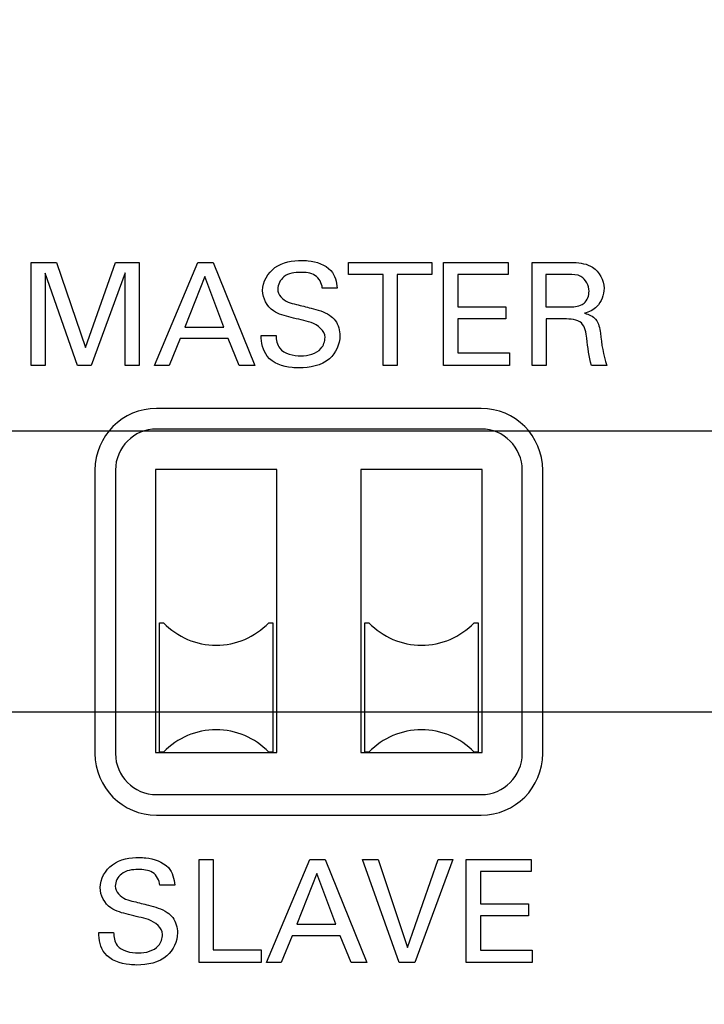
# Model space of a CAD drawing. Header units: inches. Extents: x 0 to 34, y 0 to 22.
# Tile 6 of 47: x 15.146 to 15.479, y 12.021 to 12.5. Entities that reach past the tile are written whole.
import ezdxf

# ---------------------------------------------------------------- set-up
doc = ezdxf.new("R2010")
doc.units = ezdxf.units.IN
doc.header["$LTSCALE"] = 1.87
doc.header["$MEASUREMENT"] = 0
doc.layers.get('0').update_dxf_attribs({"linetype": 'CONTINUOUS'})
doc.layers.add('02___PRT_ALL_AXES', color=7, linetype='CONTINUOUS')
doc.layers.add('DIMENSIONS', color=7, linetype='CONTINUOUS')
doc.styles.get("Standard").update_dxf_attribs({"font": 'txt', "width": 0.8})
doc.dimstyles.new('DIMSTYLE_2', dxfattribs={"dimtxt": 0.125, "dimasz": 0.18, "dimexe": 0.125, "dimexo": 0.0625, "dimgap": 0.03125, "dimtad": 0, "dimtih": 1, "dimtoh": 1, "dimdec": 3, "dimzin": 4, "dimdsep": 46, "dimtxsty": 'STANDARD', "dimblk": '_FILLED', "dimblk1": '_FILLED', "dimblk2": '_FILLED', "dimcen": 0.09, "dimadec": 0, "dimazin": 0, "dimtp": 0.001, "dimtm": 0.001, "dimtfac": 1, "dimtdec": 3, "dimtofl": 0, "dimtmove": 0, "dimatfit": 3, "dimldrblk": '_FILLED', "dimfxl": 1, "dimtolj": 1, "dimtzin": 4, "dimarcsym": 0})

# ---------------------------------------------------------------- blocks, each defined once
blk = doc.blocks.new('*D10')
at = {"layer": 'DIMENSIONS', "color": 2, "linetype": 'CONTINUOUS'}
blk.add_line((15.5112191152, 12.163082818), (13.4878457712, 12.163082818), dxfattribs=at)
at = {"layer": 'DIMENSIONS', "color": 2, "linetype": 'CONTINUOUS', "insert": (13.4253457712, 12.225582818), "char_height": 0.125, "width": 1.525, "attachment_point": 3, "line_spacing_factor": 0.9}
blk.add_mtext('2X .578{\\Ftxt.shx;\\W1.000000;\\H0.125000; }[14.67]', dxfattribs=at)
blk = doc.blocks.new('_FILLED')
at = {"color": 0, "linetype": 'BYBLOCK'}
blk.add_solid([(0, 0), (-1, 0.1736111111), (-1, -0.1736111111)], dxfattribs=at)
blk = doc.blocks.new('*D11')
at = {"layer": 'DIMENSIONS', "color": 2, "linetype": 'CONTINUOUS'}
blk.add_line((16.7425143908, 12.2999135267), (13.4878457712, 12.2999135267), dxfattribs=at)
at = {"layer": 'DIMENSIONS', "color": 2, "linetype": 'CONTINUOUS', "insert": (13.4253457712, 12.3624135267), "char_height": 0.125, "width": 1.525, "attachment_point": 3, "line_spacing_factor": 0.9}
blk.add_mtext('2X .715{\\Ftxt.shx;\\W1.000000;\\H0.125000; }[18.15]', dxfattribs=at)
blk = doc.blocks.new('*D22')
at = {"layer": 'DIMENSIONS', "color": 2, "linetype": 'CONTINUOUS'}
blk.add_line((14.2635058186, 12.3604135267), (14.2635058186, 13.697922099), dxfattribs=at)
at = {"layer": 'DIMENSIONS', "color": 2, "linetype": 'CONTINUOUS', "insert": (14.2010058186, 13.760422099), "char_height": 0.125, "width": 1.425, "attachment_point": 1, "rotation": 90, "line_spacing_factor": 0.9}
blk.add_mtext('4.858{\\Ftxt.shx;\\W1.000000;\\H0.125000; }[123.39]', dxfattribs=at)

msp = doc.modelspace()

# ---------------------------------------------------------------- linework, layer by layer
at = {"color": 40, "linetype": 'CONTINUOUS'}
for p, q in [((15.1515088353, 12.3318289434), (15.1515088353, 12.3820135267)), ((15.1515088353, 12.3820135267), (15.1638116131, 12.3820135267)), ((15.1638116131, 12.3820135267), (15.1779921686, 12.3406579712)), ((15.1779921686, 12.3406579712), (15.1925185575, 12.3820135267)), ((15.1925185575, 12.3820135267), (15.2039949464, 12.3820135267)), ((15.2039949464, 12.3820135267), (15.2039949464, 12.3318289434)), ((15.2114324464, 12.3318289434), (15.2325643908, 12.3820135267)), ((15.2325643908, 12.3820135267), (15.2400032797, 12.3820135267)), ((15.2400032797, 12.3820135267), (15.2603018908, 12.3318289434)), ((15.3059491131, 12.3761067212), (15.3059491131, 12.3820135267)), ((15.3059491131, 12.3820135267), (15.346475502, 12.3820135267)), ((15.346475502, 12.3820135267), (15.346475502, 12.3761067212)), ((15.352200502, 12.3318289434), (15.352200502, 12.3820135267)), ((15.352200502, 12.3820135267), (15.3836866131, 12.3820135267)), ((15.3836866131, 12.3820135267), (15.3836866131, 12.3761067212)), ((15.3953241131, 12.3318289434), (15.3953241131, 12.3820135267)), ((15.3953241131, 12.3820135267), (15.4132616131, 12.3820135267)), ((15.158250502, 12.3767371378), (15.158250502, 12.3318289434)), ((15.1740991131, 12.3318289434), (15.158250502, 12.3767371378)), ((15.1971768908, 12.3770079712), (15.1807046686, 12.3318289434)), ((15.1971768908, 12.3318289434), (15.1971768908, 12.3770079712)), ((15.2359685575, 12.3751357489), (15.2262366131, 12.3505260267)), ((15.2452185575, 12.3505260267), (15.2359685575, 12.3751357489)), ((15.3227671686, 12.3761067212), (15.3059491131, 12.3761067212)), ((15.3227671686, 12.3318289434), (15.3227671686, 12.3761067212)), ((15.329650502, 12.3761067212), (15.329650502, 12.3318289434)), ((15.346475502, 12.3761067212), (15.329650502, 12.3761067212)), ((15.359150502, 12.3761067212), (15.359150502, 12.3604678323)), ((15.3836866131, 12.3761067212), (15.359150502, 12.3761067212)), ((15.4020657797, 12.3761801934), (15.4020657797, 12.3603996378)), ((15.4130518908, 12.3761801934), (15.4020657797, 12.3761801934)), ((15.3004282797, 12.3695079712), (15.2931991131, 12.3695079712)), ((15.359150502, 12.3604678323), (15.3825088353, 12.3604678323)), ((15.3825088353, 12.3604678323), (15.3825088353, 12.3546288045)), ((15.4020657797, 12.3603996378), (15.4130518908, 12.3603996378)), ((15.359150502, 12.3546288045), (15.359150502, 12.3379454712)), ((15.3825088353, 12.3546288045), (15.359150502, 12.3546288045)), ((15.4022074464, 12.3544926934), (15.4022074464, 12.3318289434)), ((15.410963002, 12.3544926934), (15.4022074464, 12.3544926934)), ((15.2262366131, 12.3505260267), (15.2452185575, 12.3505260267)), ((15.224013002, 12.34489686), (15.2185935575, 12.3318289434)), ((15.247300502, 12.34489686), (15.224013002, 12.34489686)), ((15.252725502, 12.3318289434), (15.247300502, 12.34489686)), ((15.2634477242, 12.34649686), (15.2706768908, 12.34649686)), ((15.359150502, 12.3379454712), (15.3842449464, 12.3379454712)), ((15.3842449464, 12.3379454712), (15.3842449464, 12.3318289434)), ((15.158250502, 12.3318289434), (15.1515088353, 12.3318289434)), ((15.1807046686, 12.3318289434), (15.1740991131, 12.3318289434)), ((15.2039949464, 12.3318289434), (15.1971768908, 12.3318289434)), ((15.2185935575, 12.3318289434), (15.2114324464, 12.3318289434)), ((15.2603018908, 12.3318289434), (15.252725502, 12.3318289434)), ((15.329650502, 12.3318289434), (15.3227671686, 12.3318289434)), ((15.3842449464, 12.3318289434), (15.352200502, 12.3318289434)), ((15.4022074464, 12.3318289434), (15.3953241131, 12.3318289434)), ((15.4316810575, 12.3318289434), (15.4242421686, 12.3318289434)), ((15.2332421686, 12.0411246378), (15.2332421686, 12.09130936)), ((15.2332421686, 12.09130936), (15.240125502, 12.09130936)), ((15.240125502, 12.09130936), (15.240125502, 12.04730936)), ((15.2660185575, 12.0411246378), (15.287150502, 12.09130936)), ((15.287150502, 12.09130936), (15.2945824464, 12.09130936)), ((15.2945824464, 12.09130936), (15.3148796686, 12.0411246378)), ((15.3305463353, 12.0411246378), (15.3126824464, 12.09130936)), ((15.3126824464, 12.09130936), (15.320400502, 12.09130936)), ((15.320400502, 12.09130936), (15.3346491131, 12.04842186)), ((15.3346491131, 12.04842186), (15.349663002, 12.09130936)), ((15.3566824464, 12.09130936), (15.3381963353, 12.0411246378)), ((15.349663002, 12.09130936), (15.3566824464, 12.09130936)), ((15.3633088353, 12.0411246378), (15.3633088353, 12.09130936)), ((15.3633088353, 12.09130936), (15.3948018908, 12.09130936)), ((15.3948018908, 12.09130936), (15.3948018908, 12.0854024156)), ((15.3702588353, 12.0854024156), (15.3702588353, 12.0697635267)), ((15.3948018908, 12.0854024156), (15.3702588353, 12.0854024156)), ((15.2905546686, 12.0844329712), (15.2808227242, 12.05982186)), ((15.2997977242, 12.05982186), (15.2905546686, 12.0844329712)), ((15.2213338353, 12.0788038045), (15.2141060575, 12.0788038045)), ((15.3702588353, 12.0697635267), (15.3936157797, 12.0697635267)), ((15.3936157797, 12.0697635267), (15.3936157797, 12.0639246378)), ((15.3702588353, 12.0639246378), (15.3702588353, 12.0472413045)), ((15.3936157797, 12.0639246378), (15.3702588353, 12.0639246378)), ((15.2808227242, 12.05982186), (15.2997977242, 12.05982186)), ((15.1843532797, 12.0557940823), (15.1915824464, 12.0557940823)), ((15.2785977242, 12.0541926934), (15.2731727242, 12.0411246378)), ((15.3018866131, 12.0541926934), (15.2785977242, 12.0541926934)), ((15.3073046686, 12.0411246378), (15.3018866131, 12.0541926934)), ((15.240125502, 12.04730936), (15.2634824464, 12.04730936)), ((15.2634824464, 12.04730936), (15.2634824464, 12.0411246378)), ((15.3702588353, 12.0472413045), (15.3953588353, 12.0472413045)), ((15.3953588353, 12.0472413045), (15.3953588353, 12.0411246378)), ((15.2634824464, 12.0411246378), (15.2332421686, 12.0411246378)), ((15.2731727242, 12.0411246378), (15.2660185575, 12.0411246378)), ((15.3148796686, 12.0411246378), (15.3073046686, 12.0411246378)), ((15.3381963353, 12.0411246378), (15.3305463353, 12.0411246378)), ((15.3953588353, 12.0411246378), (15.3633088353, 12.0411246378))]:
    msp.add_line(p, q, dxfattribs=at)
at = {"color": 7, "linetype": 'CONTINUOUS'}
for p, q in [((15.2119868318, 12.2811930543), (15.2119868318, 12.1433977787)), ((15.2710419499, 12.2811930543), (15.2119868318, 12.2811930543)), ((15.2710419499, 12.1433977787), (15.2710419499, 12.2811930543)), ((15.3119868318, 12.2811930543), (15.3119868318, 12.1433977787)), ((15.3710419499, 12.2811930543), (15.3119868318, 12.2811930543)), ((15.3710419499, 12.1433977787), (15.3710419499, 12.2811930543)), ((15.2139553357, 12.1435946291), (15.2139553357, 12.2065867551)), ((15.2139553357, 12.2065867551), (15.2159238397, 12.2065867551)), ((15.267104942, 12.2065867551), (15.269073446, 12.2065867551)), ((15.269073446, 12.2065867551), (15.269073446, 12.1435946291)), ((15.3139553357, 12.1435946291), (15.3139553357, 12.2065867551)), ((15.3139553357, 12.2065867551), (15.3159238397, 12.2065867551)), ((15.367104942, 12.2065867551), (15.369073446, 12.2065867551)), ((15.369073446, 12.2065867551), (15.369073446, 12.1435946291)), ((15.2119868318, 12.1433977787), (15.2710419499, 12.1433977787)), ((15.2159238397, 12.1435946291), (15.2139553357, 12.1435946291)), ((15.269073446, 12.1435946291), (15.267104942, 12.1435946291)), ((15.3119868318, 12.1433977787), (15.3710419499, 12.1433977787)), ((15.3159238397, 12.1435946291), (15.3139553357, 12.1435946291)), ((15.369073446, 12.1435946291), (15.367104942, 12.1435946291))]:
    msp.add_line(p, q, dxfattribs=at)
for centre, start, end in [((15.2415143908, 12.2310944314), 223.7617426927, 316.2382573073), ((15.3415143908, 12.2310944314), 223.7617426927, 316.2382573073), ((15.2415143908, 12.1190869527), 43.7617426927, 136.2382573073), ((15.3415143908, 12.1190869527), 43.7617426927, 136.2382573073)]:
    msp.add_arc(centre, 0.0354330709, start, end, dxfattribs=at)
at = {"color": 40, "linetype": 'CONTINUOUS'}
for points, knots in [([(15.2641477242, 12.3683204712), (15.2641477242, 12.3725477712), (15.26935844, 12.3815613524), (15.2787383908, 12.3829899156), (15.2832588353, 12.3829899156)], [0, 0, 0, 0, 0.4832445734, 1, 1, 1, 1]), ([(15.2832588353, 12.3829899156), (15.2842752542, 12.3829899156), (15.2892590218, 12.3827578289), (15.2946501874, 12.3810103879), (15.2973699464, 12.3780524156)], [0, 0, 0, 0, 0.2018821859, 1, 1, 1, 1]), ([(15.4132616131, 12.3820135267), (15.4140514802, 12.3820135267), (15.4179666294, 12.3819810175), (15.422144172, 12.3813540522), (15.4247977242, 12.3796524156)], [0, 0, 0, 0, 0.2003644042, 1, 1, 1, 1]), ([(15.2826338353, 12.3771510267), (15.2798151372, 12.3771510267), (15.2742488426, 12.3764798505), (15.2715116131, 12.3712313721), (15.2715116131, 12.3690190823)], [0, 0, 0, 0, 0.5602673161, 1, 1, 1, 1]), ([(15.2931991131, 12.3695079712), (15.293068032, 12.3718779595), (15.2902107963, 12.3768478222), (15.2850198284, 12.3771510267), (15.2826338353, 12.3771510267)], [0, 0, 0, 0, 0.4986992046, 1, 1, 1, 1]), ([(15.4230616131, 12.3680426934), (15.4230616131, 12.3707588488), (15.4202682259, 12.3761445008), (15.4150960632, 12.3761801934), (15.4130518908, 12.3761801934)], [0, 0, 0, 0, 0.5705815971, 1, 1, 1, 1]), ([(15.2715116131, 12.3690190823), (15.2715116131, 12.3663316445), (15.2752929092, 12.3626091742), (15.2792041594, 12.3619011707), (15.2805518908, 12.3615801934)], [0, 0, 0, 0, 0.6598397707, 1, 1, 1, 1]), ([(15.4196574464, 12.3615121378), (15.4199912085, 12.3617034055), (15.4220474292, 12.3631548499), (15.4230616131, 12.3659230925), (15.4230616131, 12.3680426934)], [0, 0, 0, 0, 0.1536097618, 1, 1, 1, 1]), ([(15.2829810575, 12.3540051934), (15.2813157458, 12.354412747), (15.2767109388, 12.3555741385), (15.2719020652, 12.3567383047), (15.2693560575, 12.3584539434)], [0, 0, 0, 0, 0.35833071, 1, 1, 1, 1]), ([(15.2805518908, 12.3615801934), (15.2829405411, 12.3609692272), (15.2884052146, 12.3595676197), (15.2940645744, 12.358081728), (15.2967463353, 12.35629686)], [0, 0, 0, 0, 0.4335429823, 1, 1, 1, 1]), ([(15.2945227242, 12.3455204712), (15.2945227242, 12.3488206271), (15.2892426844, 12.3528412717), (15.2845769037, 12.3536107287), (15.2829810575, 12.3540051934)], [0, 0, 0, 0, 0.667502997, 1, 1, 1, 1]), ([(15.2967463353, 12.35629686), (15.2977927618, 12.3556098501), (15.3007114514, 12.3529659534), (15.301750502, 12.3488817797), (15.301750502, 12.3462872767)], [0, 0, 0, 0, 0.3254545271, 1, 1, 1, 1]), ([(15.4219491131, 12.3451067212), (15.421650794, 12.3477189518), (15.4205485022, 12.3542499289), (15.4138174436, 12.3544926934), (15.410963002, 12.3544926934)], [0, 0, 0, 0, 0.4794633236, 1, 1, 1, 1]), ([(15.4209046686, 12.3572733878), (15.4228791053, 12.3567568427), (15.4273497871, 12.354786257), (15.4282923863, 12.3499568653), (15.4285546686, 12.34760936)], [0, 0, 0, 0, 0.4635219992, 1, 1, 1, 1]), ([(15.2706768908, 12.34649686), (15.2707662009, 12.3443248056), (15.2718815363, 12.3378659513), (15.2791236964, 12.3365551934), (15.282775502, 12.3365551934)], [0, 0, 0, 0, 0.373155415, 1, 1, 1, 1]), ([(15.301750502, 12.3462872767), (15.301750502, 12.342200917), (15.2972980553, 12.3324778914), (15.2870732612, 12.3306483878), (15.2819421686, 12.3306483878)], [0, 0, 0, 0, 0.4433285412, 1, 1, 1, 1]), ([(15.282775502, 12.3365551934), (15.2862437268, 12.3365551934), (15.2925350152, 12.3379244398), (15.2945227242, 12.3435983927), (15.2945227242, 12.3455204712)], [0, 0, 0, 0, 0.6434192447, 1, 1, 1, 1]), ([(15.2819421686, 12.3306483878), (15.280777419, 12.3306483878), (15.2752641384, 12.3308938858), (15.2690953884, 12.3328551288), (15.2663713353, 12.3363454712)], [0, 0, 0, 0, 0.2082784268, 1, 1, 1, 1]), ([(15.1850518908, 12.0776176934), (15.1850518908, 12.081844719), (15.1902637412, 12.0908570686), (15.1996427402, 12.0922857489), (15.204163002, 12.0922857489)], [0, 0, 0, 0, 0.4832384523, 1, 1, 1, 1]), ([(15.204163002, 12.0922857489), (15.2051793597, 12.0922857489), (15.2101638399, 12.0920543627), (15.2155533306, 12.0903046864), (15.218275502, 12.0873482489)], [0, 0, 0, 0, 0.2018522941, 1, 1, 1, 1]), ([(15.203538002, 12.08644686), (15.2007196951, 12.08644686), (15.195153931, 12.0857752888), (15.1924171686, 12.0805271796), (15.1924171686, 12.0783149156)], [0, 0, 0, 0, 0.5602359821, 1, 1, 1, 1]), ([(15.2141060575, 12.0788038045), (15.2139744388, 12.081173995), (15.2111160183, 12.0861437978), (15.2059244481, 12.08644686), (15.203538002, 12.08644686)], [0, 0, 0, 0, 0.4986761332, 1, 1, 1, 1]), ([(15.1924171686, 12.0783149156), (15.1924171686, 12.0756288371), (15.196192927, 12.0719051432), (15.2001031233, 12.0711971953), (15.201450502, 12.0708760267)], [0, 0, 0, 0, 0.6597746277, 1, 1, 1, 1]), ([(15.201450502, 12.0708760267), (15.203840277, 12.0702650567), (15.2093070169, 12.0688634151), (15.2149697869, 12.0673790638), (15.2176518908, 12.0655926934)], [0, 0, 0, 0, 0.4335663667, 1, 1, 1, 1]), ([(15.2038838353, 12.0633010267), (15.20221902, 12.0637089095), (15.1976149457, 12.0648711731), (15.1928061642, 12.0660340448), (15.1902602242, 12.0677496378)], [0, 0, 0, 0, 0.358282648, 1, 1, 1, 1]), ([(15.2154268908, 12.0548176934), (15.2154268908, 12.0581181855), (15.2101441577, 12.0621360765), (15.2054791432, 12.062906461), (15.2038838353, 12.0633010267)], [0, 0, 0, 0, 0.6675928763, 1, 1, 1, 1]), ([(15.2176518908, 12.0655926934), (15.2186983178, 12.0649056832), (15.2216170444, 12.0622617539), (15.2226560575, 12.0581775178), (15.2226560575, 12.0555829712)], [0, 0, 0, 0, 0.3254509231, 1, 1, 1, 1]), ([(15.1915824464, 12.0557940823), (15.191671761, 12.0536219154), (15.1927843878, 12.0471640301), (15.2000249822, 12.0458510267), (15.203675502, 12.0458510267)], [0, 0, 0, 0, 0.3732499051, 1, 1, 1, 1]), ([(15.2226560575, 12.0555829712), (15.2226560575, 12.051496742), (15.2182022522, 12.0417740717), (15.207977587, 12.0399454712), (15.2028463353, 12.0399454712)], [0, 0, 0, 0, 0.4433130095, 1, 1, 1, 1]), ([(15.203675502, 12.0458510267), (15.2071452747, 12.0458510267), (15.2134397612, 12.0472191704), (15.2154268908, 12.0528954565), (15.2154268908, 12.0548176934)], [0, 0, 0, 0, 0.6435026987, 1, 1, 1, 1]), ([(15.2028463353, 12.0399454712), (15.2016818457, 12.0399454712), (15.1961686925, 12.0401911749), (15.1900006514, 12.0421517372), (15.187275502, 12.0456413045)], [0, 0, 0, 0, 0.2082392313, 1, 1, 1, 1])]:
    msp.add_open_spline(points, degree=3, knots=knots, dxfattribs=at)
for points in [[(15.2973699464, 12.3780524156), (15.2994049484, 12.3758141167), (15.3002329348, 12.3725267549), (15.3004282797, 12.3695079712)], [(15.4247977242, 12.3796524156), (15.428081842, 12.3775896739), (15.4303588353, 12.373311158), (15.4303588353, 12.3694329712)], [(15.2693560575, 12.3584539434), (15.2662787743, 12.3605422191), (15.2641477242, 12.3646015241), (15.2641477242, 12.3683204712)], [(15.4303588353, 12.3694329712), (15.4303588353, 12.3662402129), (15.4290698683, 12.3627927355), (15.4268116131, 12.3605357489)], [(15.4130518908, 12.3603996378), (15.415284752, 12.3603996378), (15.4177360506, 12.3603746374), (15.4196574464, 12.3615121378)], [(15.4268116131, 12.3605357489), (15.4252211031, 12.358945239), (15.4230764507, 12.3578588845), (15.4209046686, 12.3572733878)], [(15.2663713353, 12.3363454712), (15.2642158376, 12.3391300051), (15.2634477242, 12.3429755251), (15.2634477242, 12.34649686)], [(15.4242421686, 12.3318289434), (15.4228212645, 12.3360897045), (15.4225201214, 12.3406517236), (15.4219491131, 12.3451067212)], [(15.4285546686, 12.34760936), (15.4291783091, 12.3422833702), (15.4299100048, 12.3368904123), (15.4316810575, 12.3318289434)], [(15.218275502, 12.0873482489), (15.2203105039, 12.0851099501), (15.221136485, 12.0818224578), (15.2213338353, 12.0788038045)], [(15.1902602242, 12.0677496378), (15.1871829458, 12.0698387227), (15.1850518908, 12.0738982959), (15.1850518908, 12.0776176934)], [(15.187275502, 12.0456413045), (15.1851204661, 12.0484265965), (15.1843532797, 12.0522724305), (15.1843532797, 12.0557940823)]]:
    msp.add_open_spline(points, degree=3, dxfattribs=at)
at = {"layer": '02___PRT_ALL_AXES', "color": 7, "linetype": 'CONTINUOUS'}
for p, q in [((15.3705143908, 12.3109135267), (15.2125143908, 12.3109135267)), ((15.3705143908, 12.3009135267), (15.2125143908, 12.3009135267)), ((15.1825143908, 12.2809135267), (15.1825143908, 12.1429135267)), ((15.1925143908, 12.2809135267), (15.1925143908, 12.1429135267)), ((15.3905143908, 12.1429135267), (15.3905143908, 12.2809135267)), ((15.4005143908, 12.1429135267), (15.4005143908, 12.2809135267)), ((15.2125143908, 12.1229135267), (15.3705143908, 12.1229135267)), ((15.2125143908, 12.1129135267), (15.3705143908, 12.1129135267))]:
    msp.add_line(p, q, dxfattribs=at)
for centre, radius, start, end in [((15.2125143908, 12.2809135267), 0.03, 90, 180), ((15.3705143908, 12.2809135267), 0.03, 0, 90), ((15.2125143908, 12.2809135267), 0.02, 90, 180), ((15.3705143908, 12.2809135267), 0.02, 0, 90), ((15.2125143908, 12.1429135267), 0.03, 180, 270), ((15.2125143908, 12.1429135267), 0.02, 180, 270), ((15.3705143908, 12.1429135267), 0.03, 270, 360), ((15.3705143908, 12.1429135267), 0.02, 270, 360)]:
    msp.add_arc(centre, radius, start, end, dxfattribs=at)

# ---------------------------------------------------------------- dimensions: what is measured, and where the dimension line sits
at = {"layer": 'DIMENSIONS', "color": 2, "linetype": 'CONTINUOUS'}
dim = msp.add_ordinate_dim(feature_location=(14.2635058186, 12.3604135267), offset=(0, 1.337508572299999), dtype=1, origin=(19.1215143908, 12.2979135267), dimstyle='DIMSTYLE_2', dxfattribs=at)
dim.commit()
dim.dimension.update_dxf_attribs({"geometry": '*D22', "text_midpoint": (14.2635058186, 14.472922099)})
for feature_location, offset, origin, picture, middle in [((16.7425143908, 12.2999135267), (-3.2546686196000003, 0), (16.8050143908, 11.5854049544), '*D11', (12.6628457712, 12.2999135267)), ((15.5112191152, 12.163082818), (-2.0233733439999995, 0), (15.5737191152, 11.5854049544), '*D10', (12.6628457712, 12.163082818))]:
    dim = msp.add_ordinate_dim(feature_location=feature_location, offset=offset, dtype=0, origin=origin, text='2X <>', dimstyle='DIMSTYLE_2', dxfattribs=at)
    dim.commit()
    dim.dimension.update_dxf_attribs({"geometry": picture, "text_midpoint": middle})

doc.saveas('drawing.dxf')
